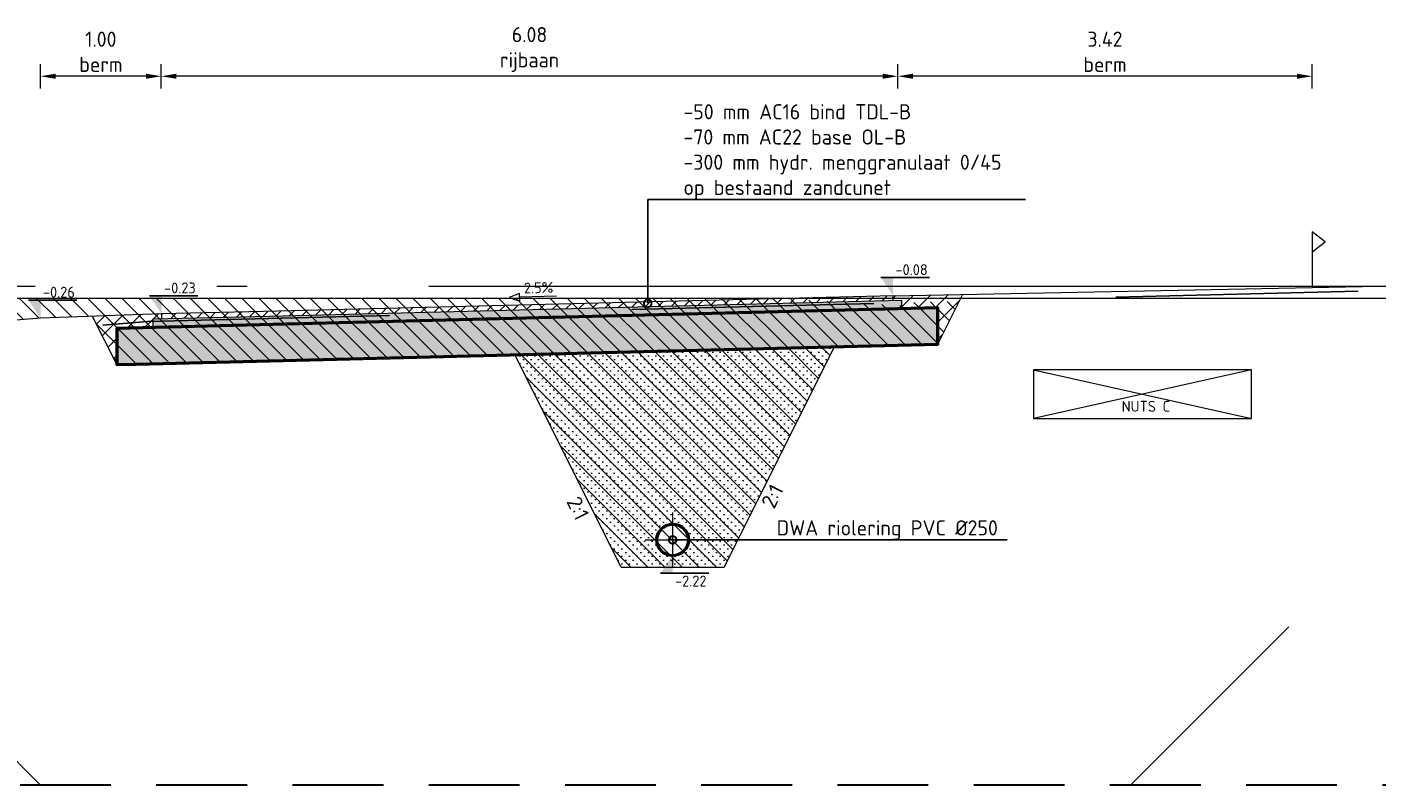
# Model space of a CAD drawing. Header units: metres. Extents: x 240213 to 242719, y 583416 to 583956.
# Tile 19 of 29: x 242682.81 to 242693.95, y 583549.13 to 583555.39. Entities that reach past the tile are written whole.
import ezdxf
from ezdxf import colors
from ezdxf.entities.mleader import LeaderData, LeaderLine
from ezdxf.enums import TextEntityAlignment as Align
from ezdxf.math import Vec2, Vec3

# ---------------------------------------------------------------- set-up
doc = ezdxf.new("R2010")
doc.units = ezdxf.units.M
for name, pattern in [('AL-NAP_LIJN', [15.25, 12, -1.5, 0.25, -1.5]), ('HIDDEN', [0.375, 0.25, -0.125]), ('XX-HART', [13, 4, -2, 1, -2, 4]), ('XX-HIDDEN', [4, 2, -2])]:
    doc.linetypes.add(name, pattern=pattern)
for name, color, linetype, lineweight in [('N-WE-GW-BERM-GD', 90, 'Continuous', 20), ('N-WE-GW-GROND_AANVULLEN-AD', 1, 'Continuous', 9), ('N-WE-GW-GROND_ONTGRAVEN-AD', 252, 'Continuous', 9), ('N-WE-GW-GROND_ZAND-GD', 50, 'Continuous', 20), ('N-WE-GW-GROND_ZAND_CUNETZAND-AD', 50, 'Continuous', 9), ('N-WE-KG-GRENS_PERCEEL-SD', 150, 'Continuous', 20), ('N-WE-VH-NUTS-G', 7, 'nutstrace', 0), ('N-WE-VH-VERHARDING_ASFALT-GD', 210, 'Continuous', 20), ('N-WE-VH-VERHARDING_ASFALT_DEKLAAG-AD', 7, 'Continuous', 9), ('N-WE-VH-VERHARDING_ASFALT_TUSSENLAAG-AD', 140, 'Continuous', 9), ('N-WE-VH-VERHARDING_FUNDERING-GD', 252, 'Continuous', 50), ('N-WE-VH-VERHARDING_HYDR-MENGGRANULAAT-AD', 7, 'Continuous', 9), ('P- Zanddiepte', 52, 'HIDDEN', 30), ('WG-bs-dp-profiellijn', 251, 'Continuous', 0), ('X-XX-AL-HELLING-SD', 7, 'Continuous', 15), ('X-XX-AL-M', 7, 'Continuous', 18), ('X-XX-AL-NAP-G', 7, 'AL-NAP_LIJN', 18), ('X-XX-AL-PEILMAAT-SD @ 0.05', 7, 'Continuous', 25), ('X-XX-AL-T25', 7, 'Continuous', 25), ('X-XX-AL-VERWIJZING-T25', 7, 'Continuous', 25)]:
    doc.layers.add(name, color=color, linetype=linetype, lineweight=lineweight)
doc.layers.add('N-WE-GW-BODEM_ZAND-GD', color=7, linetype='XX-HIDDEN', lineweight=25, true_color=0xa3a300)
doc.layers.add('N-WE-RI-VWA_TRANSPORTLEIDING_PVC-SD', color=20, linetype='Continuous', lineweight=30, true_color=0xff3f00)
doc.styles.add('NLCS', font='isocpeur.ttf')
doc.styles.add('NLCS-ISO', font='NLCS-ISO.ttf')
doc.styles.add('NLCS-ISO-ANNOTATIEF-T25', font='NLCS-ISO.ttf', dxfattribs={"height": 2.5})
doc.styles.add('NLCS-ISO-M50-T25', font='NLCS-ISO.ttf', dxfattribs={"height": 0.125})
doc.linetypes.add('nutstrace', pattern='A,2.5,-2.5,["NUTS",Standard,S=1,R=0,X=-1.25,Y=-0.5],-3.75', length=8.75)
doc.dimstyles.new('NLCS-M50-T25-PIJL_L2_H1', dxfattribs={"dimscale": 0.05, "dimtxt": 0.125, "dimasz": 2.5, "dimexe": 2, "dimexo": 2, "dimgap": 0.7, "dimtad": 1, "dimzin": 0, "dimdsep": 46, "dimtxsty": 'NLCS-ISO-M50-T25', "dimcen": 2.5, "dimdle": 2, "dimclrd": 256, "dimclre": 256, "dimclrt": 7, "dimadec": 1, "dimazin": 0, "dimtfac": 1, "dimtmove": 0, "dimatfit": 3, "dimfxl": 2, "dimfxlon": 1, "dimtfillclr": 256, "dimtolj": 1, "dimtzin": 0, "dimlwd": -1, "dimlwe": -1, "dimarcsym": 0})

# ---------------------------------------------------------------- blocks, each defined once
blk = doc.blocks.new('*U90')
at = {"flags": 128}
blk.add_lwpolyline([(0, 0.295), (0.108, 0.377), (0, 0.46), (0, 0)], dxfattribs=at)
blk = doc.blocks.new('_DotSmall')
at = {"color": 0, "linetype": 'ByBlock', "const_width": 0.5}
blk.add_lwpolyline([(-0.0625, 0, 1), (0.0625, 0, 1)], format="xyb", close=True, dxfattribs=at)
blk = doc.blocks.new('*U88')
h = blk.add_hatch(color=256)
h.dxf.hatch_style = 1
edge = h.paths.add_edge_path()
edge.add_arc((0, 0.125), 0.135, 0, 360)
edge = h.paths.add_edge_path(flags=17)
edge.add_arc((0, 0.125), 0.125, 0, 360)
at = {"color": 1, "linetype": 'XX-HART', "lineweight": 13, "ltscale": 0.2}
for p, q in [((0, -0.1025), (0, 0.3525)), ((-0.2275, 0.125), (0.2275, 0.125))]:
    blk.add_line(p, q, dxfattribs=at)
for radius in [0.135, 0.125]:
    blk.add_circle((0, 0.125), radius)
blk = doc.blocks.new('*U97')
blk.add_lwpolyline([(0.08, 1.28), (6.15, 1.28)])
blk.add_lwpolyline([(7.89, 1.28), (6.15, 0.65), (6.15, 1.91)], close=True)
at = {"style": 'NLCS-ISO'}
blk.add_attdef('AFSCHOT', text='', height=1.8, dxfattribs=at).set_placement((2.98, 1.87), align=Align.CENTER)
blk = doc.blocks.new('*D102')
at = {"layer": 'Defpoints', "color": 0, "transparency": 16777216}
for p in [(242683.914, 583554.982), (242689.998, 583553.171), (242683.914, 583553.018)]:
    blk.add_point(p, dxfattribs=at)
at = {"layer": 'X-XX-AL-M', "transparency": 16777216}
for p, q in [((242683.914, 583554.882), (242683.914, 583555.082)), ((242689.998, 583554.882), (242689.998, 583555.082)), ((242689.873, 583554.982), (242684.039, 583554.982))]:
    blk.add_line(p, q, dxfattribs=at)
for points in [[(242684.039, 583555.003), (242684.039, 583554.961), (242683.914, 583554.982)], [(242689.873, 583555.003), (242689.873, 583554.961), (242689.998, 583554.982)]]:
    blk.add_solid(points, dxfattribs=at)
at = {"layer": 'X-XX-AL-M', "color": 7, "transparency": 16777216, "insert": (242686.956, 583555.203), "char_height": 0.125, "attachment_point": 5, "style": 'NLCS-ISO-M50-T25'}
blk.add_mtext('\\A1;6.08\\Prijbaan', dxfattribs=at)
blk = doc.blocks.new('*D103')
at = {"layer": 'Defpoints', "color": 0, "transparency": 16777216}
for p in [(242682.918, 583554.982), (242682.918, 583552.983), (242683.914, 583553.018)]:
    blk.add_point(p, dxfattribs=at)
at = {"layer": 'X-XX-AL-M', "transparency": 16777216}
for p, q in [((242682.918, 583554.882), (242682.918, 583555.082)), ((242683.914, 583554.882), (242683.914, 583555.082)), ((242683.789, 583554.982), (242683.043, 583554.982))]:
    blk.add_line(p, q, dxfattribs=at)
for points in [[(242683.043, 583555.003), (242683.043, 583554.961), (242682.918, 583554.982)], [(242683.789, 583555.003), (242683.789, 583554.961), (242683.914, 583554.982)]]:
    blk.add_solid(points, dxfattribs=at)
at = {"layer": 'X-XX-AL-M', "color": 7, "transparency": 16777216, "insert": (242683.416, 583555.184), "char_height": 0.125, "attachment_point": 5, "style": 'NLCS-ISO-M50-T25'}
blk.add_mtext('\\A1;1.00\\Pberm', dxfattribs=at)
blk = doc.blocks.new('*D101')
at = {"layer": 'Defpoints', "color": 0, "transparency": 16777216}
for p in [(242689.998, 583554.982), (242693.418, 583553.467), (242689.998, 583553.171)]:
    blk.add_point(p, dxfattribs=at)
at = {"layer": 'X-XX-AL-M', "transparency": 16777216}
for p, q in [((242689.998, 583554.882), (242689.998, 583555.082)), ((242693.418, 583554.882), (242693.418, 583555.082)), ((242693.293, 583554.982), (242690.123, 583554.982))]:
    blk.add_line(p, q, dxfattribs=at)
for points in [[(242690.123, 583555.003), (242690.123, 583554.961), (242689.998, 583554.982)], [(242693.293, 583555.003), (242693.293, 583554.961), (242693.418, 583554.982)]]:
    blk.add_solid(points, dxfattribs=at)
at = {"layer": 'X-XX-AL-M', "color": 7, "transparency": 16777216, "insert": (242691.708, 583555.184), "char_height": 0.125, "attachment_point": 5, "style": 'NLCS-ISO-M50-T25'}
blk.add_mtext('\\A1;3.42\\Pberm', dxfattribs=at)
blk = doc.blocks.new('SAL-PEILMAAT_INFRACAD_H01-SOD')
blk.add_line((-2, 3), (6, 3))
blk.add_solid([(-2, 3), (0, 3), (0, 0)])
at = {"style": 'NLCS-ISO'}
blk.add_attdef('...', (0.4, 3.4), '', height=1.8, dxfattribs=at)

msp = doc.modelspace()

# ---------------------------------------------------------------- hatches: boundary and pattern name
at = {"layer": 'N-WE-GW-GROND_AANVULLEN-AD'}
h = msp.add_hatch(dxfattribs=at)
h.set_pattern_fill('AGW-WERK_AANVULLEN', color=256, scale=0.02, pattern_type=2)
h.set_pattern_definition([(45, (0, 7.17218), (-0.070710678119, 0.070710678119), [])])
h.paths.add_polyline_path([(242683.848, 583552.977), (242683.918, 583552.978), (242683.918, 583553.018), (242683.348, 583552.998), (242683.548, 583552.599), (242683.548, 583552.899), (242683.848, 583552.907)])
h.paths.add_polyline_path([(242690.534, 583553.181), (242689.958, 583553.169), (242689.958, 583553.129), (242690.028, 583553.131), (242690.028, 583553.061), (242690.328, 583553.069), (242690.328, 583552.769)])
at = {"layer": 'N-WE-GW-GROND_ONTGRAVEN-AD'}
h = msp.add_hatch(dxfattribs=at)
h.set_pattern_fill('AGW-WERK_ONTGRAVEN', color=256, scale=0.02, pattern_type=2)
h.set_pattern_definition([(135, (0, 0), (-0.070710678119, -0.070710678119), [])])
h.paths.add_polyline_path([(242690.505, 583553.123), (242690.028, 583553.111), (242690.028, 583553.061), (242690.328, 583553.069), (242690.328, 583552.769)])
h.paths.add_polyline_path([(242689.474, 583552.747), (242686.835, 583552.681), (242687.713, 583550.926), (242688.563, 583550.926)])
h.paths.add_polyline_path([(242690.328, 583553.069), (242689.019, 583553.146), (242677.918, 583553.146), (242676.564, 583552.604), (242676.564, 583552.463), (242682.918, 583552.983), (242683.348, 583552.998), (242683.548, 583552.599), (242683.708, 583552.603), (242690.328, 583552.769)])
at = {"layer": 'N-WE-GW-GROND_ZAND_CUNETZAND-AD'}
h = msp.add_hatch(dxfattribs=at)
h.set_pattern_fill('AGW-GROND_ZAND_CUNETZAND', color=256, scale=0.05, pattern_type=2)
h.set_pattern_definition([(0, (0, 7.172175), (0.03125, 0.03125), [0, -0.0625])])
h.paths.add_polyline_path([(242689.474, 583552.747), (242686.835, 583552.681), (242687.713, 583550.926), (242688.563, 583550.926)])
edge = h.paths.add_edge_path(flags=16)
edge.add_arc((242688.138, 583551.151), 0.135, 0, 360)
at = {"layer": 'N-WE-VH-VERHARDING_ASFALT_DEKLAAG-AD'}
h = msp.add_hatch(dxfattribs=at)
h.set_pattern_fill('AVH-ASFALT_B', color=256, scale=0.05, pattern_type=2)
h.set_pattern_definition([(45, (0, 7.172175), (-0.053033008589, 0.053033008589), [])])
h.paths.add_polyline_path([(242689.958, 583553.129), (242689.958, 583553.169), (242684.878, 583553.042), (242683.918, 583553.018), (242683.918, 583552.978), (242684.808, 583553.001)])
at = {"layer": 'N-WE-VH-VERHARDING_ASFALT_TUSSENLAAG-AD'}
h = msp.add_hatch(dxfattribs=at)
h.set_pattern_fill('AVH-ASFALT_4', color=256, scale=0.05, pattern_type=2)
h.set_pattern_definition([(60, (0, 7.17218), (-0.086602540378, 0.05), [0.05, -0.025, 0.01, -0.025]), (60, (0.05774, 7.17218), (-0.086602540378, 0.05), []), (120, (0, 7.17218), (-0.086602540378, -0.05), []), (120, (-0.05774, 7.17218), (-0.086602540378, -0.05), [0.05, -0.025, 0.01, -0.025])])
h.paths.add_polyline_path([(242690.028, 583553.061), (242690.028, 583553.131), (242684.808, 583553.001), (242683.848, 583552.977), (242683.848, 583552.907), (242684.508, 583552.923)])
at = {"layer": 'N-WE-VH-VERHARDING_HYDR-MENGGRANULAAT-AD'}
h = msp.add_hatch(dxfattribs=at)
h.set_pattern_fill('AVH-FUNDERING_GRANULAAT_MENG_02', color=256, scale=0.05, pattern_type=2)
h.set_pattern_definition([(50, (-1986.94725, 1386.78511), (0.21517849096, -0.018825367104), [0.0225, -0.2475]), (355, (-1986.94725, 1386.7851), (-0.04162544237, 0.22565759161), [0.018, -0.198]), (100.451, (-1986.92932, 1386.78354), (0.173554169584, 0.20683102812), [0.0191221, -0.210343]), (46.1842, (-1986.94725, 1386.8451), (0.32017228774, -0.04965535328), [0.03375, -0.37125]), (96.6356, (-1986.92057, 1386.84097), (0.280399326, 0.29223499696), [0.0286831, -0.315514]), (351.184, (-1986.94725, 1386.8451), (0.280399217, 0.29223508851), [0.027, -0.297]), (21, (-1986.91725, 1386.83011), (0.17907262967, -0.12078563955), [0.0225, -0.2475]), (326, (-1986.91725, 1386.8301), (0.07299453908, 0.2175449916), [0.018, -0.198]), (71.4514, (-1986.90232, 1386.82005), (0.25206689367, 0.096759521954), [0.0191221, -0.210343]), (37.5, (-1986.94725, 1386.78511), (0.003647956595, 0.099868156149), [0, -0.1956, 0, -0.201, 0, -0.19875]), (7.5, (-1986.94725, 1386.78511), (0.078920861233, 0.118323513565), [0, -0.1146, 0, -0.1911, 0, -0.07575]), (327.5, (-1987.01415, 1386.78511), (0.159985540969, -0.007019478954), [0, -0.075, 0, -0.234, 0, -0.3105]), (317.5, (-1987.04415, 1386.78511), (0.174955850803, 0.0300314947), [0, -0.0975, 0, -0.1554, 0, -0.2205]), (45, (-1986.94725, 1386.7851), (-0.22097086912, 0.22097086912), [])])
h.paths.add_polyline_path([(242683.548, 583552.899), (242685.058, 583552.937), (242690.328, 583553.069), (242690.328, 583552.769), (242683.548, 583552.599)])

# ---------------------------------------------------------------- linework, layer by layer
at = {"layer": 'N-WE-GW-BERM-GD'}
msp.add_line((242683.548, 583552.599), (242683.348, 583552.998), dxfattribs=at)
for points in [[(242689.958, 583553.169), (242698.124, 583553.329)], [(242683.918, 583553.018), (242682.918, 583552.983), (242676.564, 583552.463)]]:
    msp.add_lwpolyline(points, dxfattribs=at)
at = {"layer": 'N-WE-GW-BODEM_ZAND-GD'}
msp.add_lwpolyline([(242682.918, 583549.126), (242679.445, 583552.599), (242683.801, 583552.955), (242696.054, 583553.262), (242691.918, 583549.126)], dxfattribs=at)
at = {"layer": 'N-WE-GW-GROND_ZAND-GD'}
for points in [[(242687.713, 583550.926), (242688.563, 583550.926), (242689.474, 583552.747)], [(242687.713, 583550.926), (242686.835, 583552.681)]]:
    msp.add_lwpolyline(points, dxfattribs=at)
at = {"layer": 'N-WE-VH-NUTS-G'}
msp.add_lwpolyline([(242692.918, 583552.555), (242691.118, 583552.555), (242691.118, 583552.155), (242692.918, 583552.155)], close=True, dxfattribs=at)
at = {"layer": 'N-WE-VH-NUTS-G', "flags": 128}
for points in [[(242691.118, 583552.555), (242692.918, 583552.155)], [(242692.918, 583552.555), (242691.118, 583552.155)]]:
    msp.add_lwpolyline(points, dxfattribs=at)
at = {"layer": 'N-WE-VH-VERHARDING_ASFALT-GD'}
for points in [[(242683.848, 583552.907), (242683.848, 583552.977), (242684.808, 583553.001), (242690.028, 583553.131), (242690.028, 583553.059)], [(242689.958, 583553.129), (242689.958, 583553.169), (242684.878, 583553.042), (242683.918, 583553.018), (242683.918, 583552.978)]]:
    msp.add_lwpolyline(points, dxfattribs=at)
at = {"layer": 'N-WE-VH-VERHARDING_FUNDERING-GD'}
msp.add_lwpolyline([(242683.708, 583552.603), (242690.328, 583552.769), (242690.328, 583553.069), (242684.508, 583552.923), (242683.548, 583552.899), (242683.548, 583552.599)], close=True, dxfattribs=at)
at = {"layer": 'P- Zanddiepte', "ltscale": 3}
msp.add_lwpolyline([(242698.124, 583549.126), (242676.564, 583549.126)], dxfattribs=at)
at = {"layer": 'WG-bs-dp-profiellijn', "lineweight": 0}
msp.add_lwpolyline([(242698.124, 583552.846), (242697.778, 583552.846), (242696.278, 583553.146), (242677.918, 583553.146), (242676.564, 583552.604)], dxfattribs=at)
at = {"layer": 'X-XX-AL-NAP-G'}
msp.add_lwpolyline([(242698.124, 583553.246), (242676.564, 583553.246)], dxfattribs=at)

# ---------------------------------------------------------------- block references
at = {"layer": 'N-WE-KG-GRENS_PERCEEL-SD'}
msp.add_blockref('*U90', (242693.418, 583553.237), dxfattribs=at)
at = {"layer": 'X-XX-AL-HELLING-SD'}
ref = msp.add_blockref('*U97', (242687.183, 583553.1), dxfattribs=dict(at, xscale=-0.05000000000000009, yscale=0.04999999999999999, zscale=0.05, rotation=1.432096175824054))
ref.add_attrib('AFSCHOT', '2.5%', dxfattribs={"layer": '0', "height": 0.09, "rotation": 1.4321, "style": 'NLCS-ISO'}).set_placement((242687.032, 583553.19), align=Align.CENTER)
at = {"layer": 'X-XX-AL-PEILMAAT-SD @ 0.05', "xscale": 0.05, "yscale": 0.05, "zscale": 0.05}
for p, values in [((242682.918, 583552.983), {'...': '-0.26'}), ((242683.918, 583553.018), {'...': '-0.23'})]:
    msp.add_blockref('SAL-PEILMAAT_INFRACAD_H01-SOD', p, dxfattribs=at).add_auto_attribs(values)

# ---------------------------------------------------------------- texts
at = {"layer": 'X-XX-AL-T25', "linetype": 'Continuous', "style": 'NLCS'}
msp.add_text('2:1', height=0.125, rotation=296.5651, dxfattribs=at).set_placement((242687.266, 583551.368), align=Align.BOTTOM_CENTER)
at = {"layer": 'X-XX-AL-VERWIJZING-T25', "insert": (242691.846, 583552.3), "char_height": 0.09, "attachment_point": 1, "style": 'NLCS-ISO-ANNOTATIEF-T25'}
msp.add_mtext_dynamic_manual_height_columns('NUTS C', width=0.41114, gutter_width=0.625, heights=[0], dxfattribs=at)

# ---------------------------------------------------------------- dimensions: what is measured, and where the dimension line sits
at = {"layer": 'X-XX-AL-M'}
dim = msp.add_linear_dim(base=(242682.918, 583554.982), p1=(242683.914, 583553.018), p2=(242682.918, 583552.983), angle=180, text='<>\\Pberm', dimstyle='NLCS-M50-T25-PIJL_L2_H1', dxfattribs=at)
dim.commit()
dim.dimension.update_dxf_attribs({"geometry": '*D103', "text_midpoint": (242683.416, 583555.184)})

# ---------------------------------------------------------------- next in the draw order: leaders
at = {"layer": 'X-XX-AL-T25'}
ml = msp.add_multileader_mtext('Standard', dxfattribs=at)
ml.set_content('DWA riolering PVC Ø250', color=256, style='NLCS-ISO-M50-T25')
ml.set_leader_properties(color=256, lineweight=-1)
ml.set_arrow_properties(name='DOTSMALL')
ml.build(insert=Vec2(0, 0))
ml.multileader.update_dxf_attribs({"text_left_attachment_type": 5, "text_right_attachment_type": 5, "dogleg_length": 0.248, "arrow_head_size": 0.125})
ctx = ml.context
ctx.base_point, ctx.char_height, ctx.arrow_head_size, ctx.landing_gap_size, ctx.plane_origin = Vec3(242688.952, 583551.151), 0.125, 0.125, 0.045, Vec3(242687.497, 583550.033)
ctx.left_attachment, ctx.right_attachment = 5, 5
notes = []
notes.append((ctx, [(1, (1, 1, 0), (242688.704, 583551.151), (1, 0), 0.248, [(0, [(242688.138, 583551.151)], 0, [])])]))
ctx.mtext.insert, ctx.mtext.flow_direction = Vec3(242688.997, 583551.313), 5
ctx.mtext.has_bg_fill, ctx.mtext.bg_color, ctx.mtext.bg_scale_factor, ctx.mtext.bg_transparency, ctx.mtext.use_window_bg_color = 1, -1027028792, 1.5, 0, 1
for ctx, leaders in notes:
    for number, flags, end, landing, length, lines in leaders:
        leader = LeaderData()
        leader.index, (leader.has_last_leader_line, leader.has_dogleg_vector, leader.attachment_direction) = number, flags
        leader.last_leader_point, leader.dogleg_vector, leader.dogleg_length = Vec3(end), Vec3(landing), length
        for number, points, colour, breaks in lines:
            line = LeaderLine()
            line.index, line.vertices, line.color, line.breaks = number, Vec3.list(points), colors.encode_raw_color(colour), breaks
            leader.lines.append(line)
        ctx.leaders.append(leader)

# ---------------------------------------------------------------- next in the draw order: linework, layer by layer
at = {"layer": 'N-WE-RI-VWA_TRANSPORTLEIDING_PVC-SD'}
msp.add_circle((242688.138, 583551.151), 0.135, dxfattribs=at)

# ---------------------------------------------------------------- next in the draw order: block references
msp.add_blockref('*U88', (242688.138, 583551.026), dxfattribs=at)

# ---------------------------------------------------------------- next in the draw order: leaders
at = {"layer": 'X-XX-AL-T25'}
ml = msp.add_multileader_mtext('Standard', dxfattribs=at)
ml.set_content('-50 mm AC16 bind TDL-B\\P-70 mm AC22 base OL-B\\P-300 mm hydr. menggranulaat 0/45\\Pop bestaand zandcunet', color=256, style='NLCS-ISO-M50-T25')
ml.set_leader_properties(color=256, lineweight=-1)
ml.set_arrow_properties(name='DOTSMALL')
ml.build(insert=Vec2(0, 0))
ml.multileader.update_dxf_attribs({"text_left_attachment_type": 5, "text_right_attachment_type": 5, "dogleg_length": 0.248, "arrow_head_size": 0.125})
ctx = ml.context
ctx.base_point, ctx.char_height, ctx.arrow_head_size, ctx.landing_gap_size, ctx.plane_origin = Vec3(242688.182, 583553.964), 0.125, 0.125, 0.045, Vec3(242688.932, 583553.533)
ctx.left_attachment, ctx.right_attachment = 5, 5
notes = []
notes.append((ctx, [(0, (1, 1, 0), (242687.934, 583553.964), (1, 0), 0.248, [(0, [(242687.932, 583553.106)], 0, [])])]))
ctx.mtext.insert, ctx.mtext.flow_direction = Vec3(242688.227, 583554.751), 5
ctx.mtext.has_bg_fill, ctx.mtext.bg_color, ctx.mtext.bg_scale_factor, ctx.mtext.bg_transparency, ctx.mtext.use_window_bg_color = 1, -1027028792, 1.5, 0, 1
for ctx, leaders in notes:
    for number, flags, end, landing, length, lines in leaders:
        leader = LeaderData()
        leader.index, (leader.has_last_leader_line, leader.has_dogleg_vector, leader.attachment_direction) = number, flags
        leader.last_leader_point, leader.dogleg_vector, leader.dogleg_length = Vec3(end), Vec3(landing), length
        for number, points, colour, breaks in lines:
            line = LeaderLine()
            line.index, line.vertices, line.color, line.breaks = number, Vec3.list(points), colors.encode_raw_color(colour), breaks
            leader.lines.append(line)
        ctx.leaders.append(leader)

# ---------------------------------------------------------------- next in the draw order: linework, layer by layer
at = {"layer": 'N-WE-GW-BERM-GD'}
msp.add_line((242690.328, 583552.769), (242690.534, 583553.181), dxfattribs=at)

# ---------------------------------------------------------------- next in the draw order: block references
at = {"layer": 'X-XX-AL-PEILMAAT-SD @ 0.05', "xscale": 0.05, "yscale": 0.05, "zscale": 0.05}
msp.add_blockref('SAL-PEILMAAT_INFRACAD_H01-SOD', (242689.958, 583553.169), dxfattribs=at).add_auto_attribs({'...': '-0.08'})
at = {"layer": 'X-XX-AL-PEILMAAT-SD @ 0.05'}
ref = msp.add_blockref('SAL-PEILMAAT_INFRACAD_H01-SOD', (242688.138, 583551.026), dxfattribs=dict(at, xscale=-0.05, yscale=0.05, zscale=0.05, rotation=180))
ref.add_attrib('...', '-2.22', (242688.158, 583550.766), dxfattribs={"layer": '0', "height": 0.09, "style": 'NLCS-ISO'})

# ---------------------------------------------------------------- next in the draw order: texts
at = {"layer": 'X-XX-AL-T25', "linetype": 'Continuous', "style": 'NLCS'}
msp.add_text('2:1', height=0.125, rotation=63.4349, dxfattribs=at).set_placement((242689.051, 583551.467), align=Align.BOTTOM_CENTER)

# ---------------------------------------------------------------- next in the draw order: dimensions: what is measured, and where the dimension line sits
at = {"layer": 'X-XX-AL-M'}
for base, p1, p2, text, picture, middle in [((242683.914, 583554.982), (242689.998, 583553.171), (242683.914, 583553.018), '<>\\Prijbaan', '*D102', (242686.956, 583555.203)), ((242689.998, 583554.982), (242693.418, 583553.467), (242689.998, 583553.171), '<>\\Pberm', '*D101', (242691.708, 583555.184))]:
    dim = msp.add_linear_dim(base=base, p1=p1, p2=p2, angle=180, text=text, dimstyle='NLCS-M50-T25-PIJL_L2_H1', dxfattribs=at)
    dim.commit()
    dim.dimension.update_dxf_attribs({"geometry": picture, "text_midpoint": middle})

doc.saveas('drawing.dxf')
